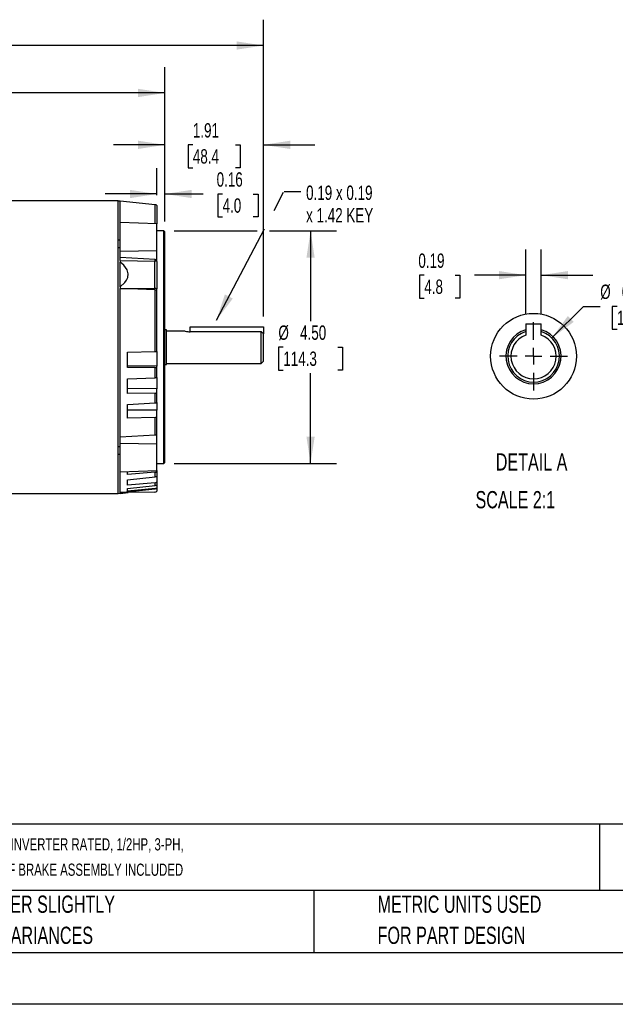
# Model space of a CAD drawing. Header units: inches. Extents: x 0 to 11, y 0 to 8.5.
# Tile 4 of 9: x 3.3 to 6.2, y 0 to 4.8. Entities that reach past the tile are written whole.
import ezdxf

# ---------------------------------------------------------------- set-up
doc = ezdxf.new("R2010")
doc.units = ezdxf.units.IN
doc.header["$MEASUREMENT"] = 0
doc.linetypes.add('CENTERX2', pattern=[0.8, 0.5, -0.1, 0.1, -0.1])
doc.layers.add('CENTER', color=40, linetype='CENTERX2')
doc.layers.add('SLD-DEFPOINTS', color=7, linetype='Continuous')
doc.layers.add('DIMENSIONS', color=140, linetype='Continuous', lineweight=25)
doc.layers.add('TEXT', color=140, linetype='Continuous', lineweight=25)
doc.styles.add('SLDTEXTSTYLE0', font='TXT', dxfattribs={"width": 0.7})
doc.dimstyles.new('SLDDIMSTYLE0', dxfattribs={"dimtxt": 0.069444, "dimasz": 0.13, "dimexe": 0, "dimexo": 0.0625, "dimgap": 0.017361, "dimtad": 0, "dimtih": 1, "dimtoh": 1, "dimlfac": 4, "dimrnd": 1e-09, "dimzin": 4, "dimdsep": 46, "dimtxsty": 'SLDTEXTSTYLE0', "dimsah": 1, "dimcen": 0.09, "dimadec": 0, "dimazin": 1, "dimtfac": 1, "dimtofl": 0, "dimtmove": 0, "dimatfit": 3, "dimfxl": 0, "dimfrac": 2, "dimtolj": 1, "dimtzin": 12, "dimarcsym": 0})
doc.dimstyles.new('SLDDIMSTYLE1', dxfattribs={"dimtxt": 0.069444, "dimasz": 0.13, "dimexe": 0, "dimexo": 0.0625, "dimgap": 0.017361, "dimtad": 0, "dimtih": 1, "dimtoh": 1, "dimlfac": 4, "dimrnd": 1e-09, "dimzin": 12, "dimdsep": 46, "dimtxsty": 'SLDTEXTSTYLE0', "dimsah": 1, "dimcen": 0.09, "dimadec": 0, "dimazin": 3, "dimtfac": 1, "dimtofl": 0, "dimtmove": 0, "dimatfit": 3, "dimfxl": 0, "dimfrac": 2, "dimtolj": 1, "dimtzin": 12, "dimarcsym": 0})
doc.dimstyles.new('SLDDIMSTYLE2', dxfattribs={"dimtxt": 0.069444, "dimasz": 0.13, "dimexe": 0, "dimexo": 0.0625, "dimgap": 0.017361, "dimtad": 0, "dimtih": 1, "dimtoh": 1, "dimlfac": 4, "dimrnd": 1e-09, "dimzin": 12, "dimdsep": 46, "dimtxsty": 'SLDTEXTSTYLE0', "dimsah": 1, "dimcen": 0.09, "dimadec": 0, "dimazin": 3, "dimtfac": 1, "dimtmove": 0, "dimatfit": 0, "dimfxl": 0, "dimfrac": 2, "dimtolj": 1, "dimtzin": 12, "dimarcsym": 0})
doc.dimstyles.new('SLDDIMSTYLE3', dxfattribs={"dimtxt": 0.069444, "dimasz": 0.13, "dimexe": 0, "dimexo": 0.0625, "dimgap": 0.017361, "dimtad": 0, "dimtih": 1, "dimtoh": 1, "dimlfac": 4, "dimrnd": 1e-09, "dimdsep": 46, "dimtxsty": 'SLDTEXTSTYLE0', "dimsah": 1, "dimcen": 0.09, "dimadec": 0, "dimazin": 2, "dimtfac": 1, "dimtmove": 0, "dimatfit": 0, "dimfxl": 0, "dimfrac": 2, "dimtolj": 1, "dimtzin": 12, "dimarcsym": 0})
doc.dimstyles.new('SLDDIMSTYLE4', dxfattribs={"dimtxt": 0.18, "dimasz": 0.13, "dimexe": 0, "dimexo": 0.0625, "dimgap": 0, "dimtad": 0, "dimtih": 1, "dimtoh": 1, "dimdec": 0, "dimrnd": 1e-09, "dimzin": 0, "dimdsep": 46, "dimtxsty": 'Standard', "dimsah": 1, "dimcen": 0.09, "dimadec": 0, "dimazin": 0, "dimtfac": 0.13, "dimtdec": 0, "dimtofl": 0, "dimtmove": 0, "dimatfit": 3, "dimfxl": 0, "dimfrac": 2, "dimtolj": 1, "dimtzin": 0, "dimarcsym": 0})
doc.dimstyles.new('SLDDIMSTYLE7', dxfattribs={"dimtxt": 0.069444, "dimasz": 0.13, "dimexe": 0, "dimexo": 0.0625, "dimgap": 0.017361, "dimtad": 0, "dimtih": 1, "dimtoh": 1, "dimdec": 3, "dimlfac": 2.5, "dimrnd": 1e-09, "dimdsep": 46, "dimtxsty": 'SLDTEXTSTYLE0', "dimsah": 1, "dimcen": 0, "dimadec": 0, "dimazin": 2, "dimtfac": 1, "dimtdec": 3, "dimtofl": 0, "dimtmove": 0, "dimatfit": 3, "dimfxl": 0, "dimfrac": 2, "dimtolj": 1, "dimtzin": 12, "dimarcsym": 0})
doc.dimstyles.new('SLDDIMSTYLE8', dxfattribs={"dimtxt": 0.069444, "dimasz": 0.13, "dimexe": 0, "dimexo": 0.0625, "dimgap": 0.017361, "dimtad": 0, "dimtih": 1, "dimtoh": 1, "dimlfac": 2.5, "dimrnd": 1e-09, "dimdsep": 46, "dimtxsty": 'SLDTEXTSTYLE0', "dimsah": 1, "dimcen": 0.09, "dimadec": 0, "dimazin": 2, "dimtfac": 1, "dimtmove": 0, "dimatfit": 0, "dimfxl": 0, "dimfrac": 2, "dimtolj": 1, "dimtzin": 12, "dimarcsym": 0})

# ---------------------------------------------------------------- blocks, each defined once
blk = doc.blocks.new('SW_NOTE_0')
at = {"layer": 'TEXT', "color": 0, "linetype": 'CENTERX2', "lineweight": 18, "char_height": 0.059006, "attachment_point": 1, "style": 'SLDTEXTSTYLE0'}
for s, insert in [('WEG ELECTRIC S SERIES STANDARD EFFICIENCY AC INDUCTION MOTOR, WITH BRAKE, GENERAL PURPOSE, INVERTER RATED, 1/2HP, 3-PH,', (0, 0.0761)), ('208-230/460 VAC, 1800RPM, TEFC, 56C FRAME, ROLLED STEEL, C-FACE ONLY MOUNT, STEARMS 105601100BQF BRAKE ASSEMBLY INCLUDED', (0, -0.0466))]:
    blk.add_mtext(s, dxfattribs=dict(at, insert=insert))
blk = doc.blocks.new('SW_NOTE_0_3')
at = {"layer": 'TEXT', "color": 0, "linetype": 'CENTERX2', "lineweight": 18, "char_height": 0.083333, "attachment_point": 1, "style": 'SLDTEXTSTYLE0'}
for s, insert in [('PART DIMENSIONS MAY DIFFER SLIGHTLY', (0, 0.1074)), ("DUE TO MANUFACTURER'S VARIANCES", (0, -0.0431))]:
    blk.add_mtext(s, dxfattribs=dict(at, insert=insert))
blk = doc.blocks.new('SW_NOTE_0_6')
at = {"layer": 'TEXT', "color": 0, "linetype": 'CENTERX2', "lineweight": 18, "char_height": 0.083333, "attachment_point": 1, "style": 'SLDTEXTSTYLE0'}
for s, insert in [('METRIC UNITS USED', (0, 0.1074)), ('FOR PART DESIGN', (0, -0.0431))]:
    blk.add_mtext(s, dxfattribs=dict(at, insert=insert))
blk = doc.blocks.new('_D')
at = {"layer": 'DIMENSIONS'}
for p, q in [((4.0736, 3.742), (4.4749, 3.742)), ((4.5349, 3.742), (4.8585, 3.742)), ((4.7335, 3.742), (4.7335, 3.3055)), ((4.6014, 3.1795), (4.5781, 3.1795)), ((4.5781, 3.1795), (4.5781, 3.0691)), ((4.8656, 3.1795), (4.8889, 3.1795)), ((4.8889, 3.1795), (4.8889, 3.0691)), ((4.5781, 3.0691), (4.6014, 3.0691)), ((4.7335, 2.617), (4.7335, 3.0535)), ((4.8889, 3.0691), (4.8656, 3.0691)), ((4.0736, 2.617), (4.8585, 2.617))]:
    blk.add_line(p, q, dxfattribs=at)
for points in [[(4.7335, 3.742), (4.7135, 3.612), (4.7535, 3.612)], [(4.7335, 2.617), (4.7535, 2.747), (4.7135, 2.747)]]:
    blk.add_solid(points, dxfattribs=at)
at = {"layer": 'DIMENSIONS', "char_height": 0.06944, "attachment_point": 1, "style": 'SLDTEXTSTYLE0'}
for s, insert in [('%%c', (4.5778, 3.2846)), ('4.50', (4.6828, 3.2846)), ('114.3', (4.6014, 3.1586))]:
    blk.add_mtext(s, dxfattribs=dict(at, insert=insert))
blk = doc.blocks.new('_D_1')
at = {"layer": 'DIMENSIONS'}
for p, q in [((0.7505, 3.7565), (0.7505, 4.7641)), ((4.5049, 3.3275), (4.5049, 4.7641)), ((0.7505, 4.6391), (2.4015, 4.6391)), ((2.4956, 4.639), (2.4723, 4.639)), ((2.4723, 4.639), (2.4723, 4.5285)), ((2.7598, 4.639), (2.7831, 4.639)), ((2.7831, 4.639), (2.7831, 4.5285)), ((4.5049, 4.6391), (2.8539, 4.6391)), ((2.4723, 4.5285), (2.4956, 4.5285)), ((2.7831, 4.5285), (2.7598, 4.5285))]:
    blk.add_line(p, q, dxfattribs=at)
for points in [[(0.7505, 4.6391), (0.8805, 4.6191), (0.8805, 4.6591)], [(4.5049, 4.6391), (4.3749, 4.6591), (4.3749, 4.6191)]]:
    blk.add_solid(points, dxfattribs=at)
at = {"layer": 'DIMENSIONS', "char_height": 0.06944, "attachment_point": 1, "style": 'SLDTEXTSTYLE0'}
for s, insert in [('15.02', (2.4956, 4.744)), ('381.5', (2.4956, 4.618))]:
    blk.add_mtext(s, dxfattribs=dict(at, insert=insert))
blk = doc.blocks.new('_D_2')
at = {"layer": 'DIMENSIONS'}
for p, q in [((1.8484, 3.8591), (1.8484, 4.5347)), ((4.0285, 3.7871), (4.0285, 4.5347)), ((1.8484, 4.4097), (2.7122, 4.4097)), ((2.8064, 4.4096), (2.7831, 4.4096)), ((2.7831, 4.4096), (2.7831, 4.2991)), ((3.0706, 4.4096), (3.0939, 4.4096)), ((3.0939, 4.4096), (3.0939, 4.2991)), ((4.0285, 4.4097), (3.1647, 4.4097)), ((2.7831, 4.2991), (2.8064, 4.2991)), ((3.0939, 4.2991), (3.0706, 4.2991))]:
    blk.add_line(p, q, dxfattribs=at)
for points in [[(1.8484, 4.4097), (1.9784, 4.3897), (1.9784, 4.4297)], [(4.0285, 4.4097), (3.8985, 4.4297), (3.8985, 4.3897)]]:
    blk.add_solid(points, dxfattribs=at)
at = {"layer": 'DIMENSIONS', "char_height": 0.06944, "attachment_point": 1, "style": 'SLDTEXTSTYLE0'}
for s, insert in [('8.72', (2.8353, 4.5146)), ('221.5', (2.8064, 4.3887))]:
    blk.add_mtext(s, dxfattribs=dict(at, insert=insert))
blk = doc.blocks.new('_D_3')
at = {"layer": 'DIMENSIONS'}
for p, q in [((4.0285, 3.7871), (4.0285, 4.2836)), ((4.5049, 3.3275), (4.5049, 4.2836)), ((4.0285, 4.1586), (3.7785, 4.1586)), ((4.1635, 4.1584), (4.1402, 4.1584)), ((4.1402, 4.1584), (4.1402, 4.048)), ((4.3699, 4.1584), (4.3933, 4.1584)), ((4.3933, 4.1584), (4.3933, 4.048)), ((4.5049, 4.1586), (4.7549, 4.1586)), ((4.1402, 4.048), (4.1635, 4.048)), ((4.3933, 4.048), (4.3699, 4.048))]:
    blk.add_line(p, q, dxfattribs=at)
for points in [[(4.0285, 4.1586), (3.8985, 4.1786), (3.8985, 4.1386)], [(4.5049, 4.1586), (4.6349, 4.1386), (4.6349, 4.1786)]]:
    blk.add_solid(points, dxfattribs=at)
at = {"layer": 'DIMENSIONS', "char_height": 0.06944, "attachment_point": 1, "style": 'SLDTEXTSTYLE0'}
for s, insert in [('1.91', (4.1635, 4.2635)), ('48.4', (4.1635, 4.1375))]:
    blk.add_mtext(s, dxfattribs=dict(at, insert=insert))
blk = doc.blocks.new('_D_6')
at = {"layer": 'DIMENSIONS'}
for p, q in [((3.9892, 3.9152), (3.9892, 4.0458)), ((4.0285, 3.7871), (4.0285, 4.0458)), ((3.9892, 3.9208), (3.7392, 3.9208)), ((4.0285, 3.9208), (4.2134, 3.9208)), ((4.3075, 3.9207), (4.2842, 3.9207)), ((4.2842, 3.9207), (4.2842, 3.8102)), ((4.4561, 3.9207), (4.4795, 3.9207)), ((4.4795, 3.9207), (4.4795, 3.8102)), ((4.2842, 3.8102), (4.3075, 3.8102)), ((4.4795, 3.8102), (4.4561, 3.8102))]:
    blk.add_line(p, q, dxfattribs=at)
for points in [[(3.9892, 3.9208), (3.8592, 3.9408), (3.8592, 3.9008)], [(4.0285, 3.9208), (4.1585, 3.9008), (4.1585, 3.9408)]]:
    blk.add_solid(points, dxfattribs=at)
at = {"layer": 'DIMENSIONS', "char_height": 0.06944, "attachment_point": 1, "style": 'SLDTEXTSTYLE0'}
for s, insert in [('0.16', (4.2786, 4.0257)), ('4.0', (4.3075, 3.8997))]:
    blk.add_mtext(s, dxfattribs=dict(at, insert=insert))
blk = doc.blocks.new('SW_NOTE_0_7')
at = {"layer": 'TEXT', "color": 0, "linetype": 'CENTERX2', "lineweight": 18, "attachment_point": 1, "style": 'SLDTEXTSTYLE0'}
for s, insert, char_height in [('0.19 x 0.19', (0.0247, 0.0279), 0.069444), ('x 1.42 KEY', (0.0247, -0.0809), 0.06944)]:
    blk.add_mtext(s, dxfattribs=dict(at, insert=insert, char_height=char_height))
blk = doc.blocks.new('_D_15')
at = {"layer": 'DIMENSIONS'}
for p, q in [((5.9016, 3.224), (6.0548, 3.3772)), ((6.0548, 3.3772), (6.1362, 3.3772)), ((6.2175, 3.3772), (6.1942, 3.3772)), ((6.1942, 3.3772), (6.1942, 3.2668)), ((6.4239, 3.3772), (6.4473, 3.3772)), ((6.4473, 3.3772), (6.4473, 3.2668)), ((6.1942, 3.2668), (6.2175, 3.2668)), ((6.4473, 3.2668), (6.4239, 3.2668))]:
    blk.add_line(p, q, dxfattribs=at)
blk.add_solid([(5.9016, 3.224), (6.0077, 3.3018), (5.9794, 3.3301)], dxfattribs=at)
at = {"layer": 'DIMENSIONS', "char_height": 0.06944, "attachment_point": 1, "style": 'SLDTEXTSTYLE0'}
for s, insert in [('%%c', (6.1362, 3.4823)), ('0.625', (6.2411, 3.4823)), ('15.9', (6.2175, 3.3563))]:
    blk.add_mtext(s, dxfattribs=dict(at, insert=insert))
blk = doc.blocks.new('_D_16')
at = {"layer": 'DIMENSIONS'}
for p, q in [((5.7757, 3.3424), (5.7757, 3.653)), ((5.8507, 3.3424), (5.8507, 3.653)), ((5.2844, 3.5278), (5.2611, 3.5278)), ((5.2611, 3.5278), (5.2611, 3.4174)), ((5.4331, 3.5278), (5.4564, 3.5278)), ((5.4564, 3.5278), (5.4564, 3.4174)), ((5.7757, 3.528), (5.5272, 3.528)), ((5.8507, 3.528), (6.1007, 3.528)), ((5.2611, 3.4174), (5.2844, 3.4174)), ((5.4564, 3.4174), (5.4331, 3.4174))]:
    blk.add_line(p, q, dxfattribs=at)
for points in [[(5.7757, 3.528), (5.6457, 3.548), (5.6457, 3.508)], [(5.8507, 3.528), (5.9807, 3.508), (5.9807, 3.548)]]:
    blk.add_solid(points, dxfattribs=at)
at = {"layer": 'DIMENSIONS', "char_height": 0.06944, "attachment_point": 1, "style": 'SLDTEXTSTYLE0'}
for s, insert in [('0.19', (5.2556, 3.6329)), ('4.8', (5.2844, 3.5069))]:
    blk.add_mtext(s, dxfattribs=dict(at, insert=insert))
blk = doc.blocks.new('SW_CENTERMARKSYMBOL_5')
at = {"layer": 'CENTER', "color": 0}
for p, q in [((0, 0.08), (0, 0.165)), ((-0.08, 0), (-0.165, 0)), ((0, 0), (-0.04, 0)), ((0, 0), (0, 0.04)), ((0, 0), (0, -0.04)), ((0, 0), (0.04, 0)), ((0.08, 0), (0.165, 0)), ((0, -0.08), (0, -0.165))]:
    blk.add_line(p, q, dxfattribs=at)

msp = doc.modelspace()

# ---------------------------------------------------------------- linework, layer by layer
for p, q in [((3.80216, 3.88696), (2.32578, 3.88696)), ((3.80216, 2.4721), (3.80216, 3.88696)), ((3.812, 3.88666), (3.80216, 3.88649)), ((3.98087, 3.86892), (3.812, 3.88666)), ((3.812, 3.78313), (3.812, 3.88666)), ((3.98087, 3.77723), (3.98087, 3.86892)), ((3.98917, 3.86524), (3.98917, 3.77694)), ((3.98917, 3.77694), (3.812, 3.78313)), ((3.812, 3.64333), (3.812, 3.78313)), ((3.98917, 3.6473), (3.98917, 3.77694)), ((4.02362, 3.74203), (3.98917, 3.74203)), ((4.02854, 3.73711), (4.02362, 3.74203)), ((4.02362, 3.17953), (4.02362, 3.74203)), ((4.02854, 3.17953), (4.02854, 3.73711)), ((3.80216, 3.69844), (3.812, 3.69868)), ((3.812, 3.65966), (3.80216, 3.65966)), ((3.812, 3.64333), (3.98917, 3.6473)), ((3.812, 3.61328), (3.812, 3.64333)), ((3.98917, 3.60149), (3.98917, 3.6473)), ((3.812, 3.59909), (3.812, 3.61328)), ((3.98087, 3.60414), (3.812, 3.61328)), ((3.812, 3.59959), (3.812, 3.59133)), ((3.812, 3.59959), (3.97958, 3.59559)), ((3.812, 3.47147), (3.812, 3.59133)), ((3.97958, 3.46428), (3.97958, 3.59559)), ((3.98087, 3.59554), (3.98087, 3.60414)), ((3.98917, 3.59371), (3.98917, 3.60149)), ((3.98917, 3.59357), (3.98917, 3.46255)), ((3.812, 3.47147), (3.812, 3.46321)), ((3.812, 3.46321), (3.97958, 3.46428)), ((3.812, 3.46321), (3.812, 3.46271)), ((3.812, 2.74578), (3.812, 3.46271)), ((3.98087, 3.45649), (3.812, 3.46271)), ((3.98087, 3.15853), (3.98087, 3.45649)), ((3.98917, 3.45478), (3.98917, 3.46255)), ((3.98917, 3.159), (3.98917, 3.45478)), ((5.77573, 3.29238), (5.77573, 3.23826)), ((5.77573, 3.29238), (5.85072, 3.29238)), ((5.85072, 3.23826), (5.85072, 3.29238)), ((4.03641, 3.26295), (4.02854, 3.26295)), ((4.03641, 3.09612), (4.03641, 3.26295)), ((4.12696, 3.25766), (4.03641, 3.25766)), ((4.1504, 3.25406), (4.15059, 3.25406)), ((4.15059, 3.27749), (4.50492, 3.27749)), ((4.15059, 3.25406), (4.15059, 3.27749)), ((4.49507, 3.25406), (4.15059, 3.25406)), ((4.49507, 3.10141), (4.49507, 3.25406)), ((4.50492, 3.24367), (4.49507, 3.25406)), ((4.50492, 3.27749), (4.50492, 3.24367)), ((4.50492, 3.11125), (4.50492, 3.24367)), ((3.84645, 3.15495), (3.98087, 3.15853)), ((3.84645, 3.08165), (3.84645, 3.15495)), ((3.98917, 3.159), (3.98917, 3.0872)), ((4.02362, 2.61703), (4.02362, 3.17953)), ((4.02854, 2.62195), (4.02854, 3.17953)), ((4.03641, 3.10141), (4.49507, 3.10141)), ((4.49507, 3.10141), (4.50492, 3.11125)), ((3.98917, 3.0872), (3.84645, 3.08947)), ((3.98087, 3.08055), (3.84645, 3.08165)), ((3.98087, 3.03184), (3.98087, 3.08055)), ((3.98917, 3.08073), (3.98917, 3.0872)), ((3.98917, 3.03298), (3.98917, 3.08073)), ((4.02854, 3.09612), (4.03641, 3.09612)), ((3.84645, 3.02574), (3.98087, 3.03184)), ((3.84645, 2.95487), (3.84645, 3.02574)), ((3.98917, 3.03298), (3.98917, 2.97731)), ((3.98917, 2.97731), (3.84645, 2.97904)), ((3.98087, 2.95646), (3.84645, 2.95487)), ((3.98087, 2.91022), (3.98087, 2.95646)), ((3.98917, 2.95731), (3.98917, 2.97731)), ((3.98917, 2.91198), (3.98917, 2.95731)), ((3.84645, 2.9018), (3.98087, 2.91022)), ((3.98917, 2.91198), (3.98917, 2.87436)), ((3.84645, 2.8358), (3.84645, 2.9018)), ((3.98917, 2.87436), (3.84645, 2.87549)), ((3.98917, 2.84151), (3.98917, 2.87436)), ((3.98087, 2.84001), (3.84645, 2.8358)), ((3.98087, 2.75492), (3.98087, 2.84001)), ((3.98917, 2.75757), (3.98917, 2.84151)), ((3.812, 2.74578), (3.98087, 2.75492)), ((3.812, 2.71573), (3.812, 2.74578)), ((3.812, 2.71573), (3.98917, 2.71175)), ((3.812, 2.57593), (3.812, 2.71573)), ((3.98917, 2.71175), (3.98917, 2.75757)), ((3.80216, 2.6994), (3.812, 2.6994)), ((3.98917, 2.58212), (3.98917, 2.71175)), ((3.812, 2.66038), (3.80216, 2.66062)), ((4.02362, 2.61703), (4.02854, 2.62195)), ((3.812, 2.57593), (3.98917, 2.58212)), ((3.812, 2.47679), (3.812, 2.57593)), ((3.84645, 2.56349), (3.84645, 2.57714)), ((3.98087, 2.57438), (3.84645, 2.56349)), ((3.98087, 2.55224), (3.98087, 2.57438)), ((3.98917, 2.61703), (4.02362, 2.61703)), ((3.98917, 2.58212), (3.98917, 2.57744)), ((3.98917, 2.57744), (3.98917, 2.55573)), ((3.84645, 2.53808), (3.98087, 2.55224)), ((3.84645, 2.51141), (3.84645, 2.53808)), ((3.98917, 2.55573), (3.98917, 2.52726)), ((3.98917, 2.52726), (3.98917, 2.51393)), ((3.812, 2.47679), (3.98087, 2.49432)), ((3.97958, 2.47871), (3.812, 2.47579)), ((3.98087, 2.52387), (3.84645, 2.51141)), ((3.84645, 2.49581), (3.98087, 2.51027)), ((3.98087, 2.49584), (3.84645, 2.48224)), ((3.84645, 2.48224), (3.84645, 2.49581)), ((3.98087, 2.51027), (3.98087, 2.52387)), ((3.98087, 2.49432), (3.98087, 2.49584)), ((3.98917, 2.51393), (3.98917, 2.49944)), ((3.98917, 2.49944), (3.98917, 2.49801)), ((3.98917, 2.49801), (3.98917, 2.48247)), ((2.32578, 2.4721), (3.80216, 2.4721)), ((3.80216, 2.47257), (3.812, 2.47239)), ((3.812, 2.47679), (3.812, 2.47579)), ((3.812, 2.47239), (3.85073, 2.47647)), ((3.812, 2.47239), (3.812, 2.47579))]:
    msp.add_line(p, q)
at = {"color": 7, "linetype": 'Continuous'}
msp.add_line((11.0001, 0.00011), (0.0001, 0.00011), dxfattribs=at)
at = {"flags": 128}
for points in [[(3.812, 3.47147), (3.83392, 3.49176), (3.8426, 3.50372), (3.84854, 3.51684), (3.85055, 3.5352), (3.84548, 3.55315), (3.83804, 3.56545), (3.82849, 3.57664), (3.812, 3.59133)], [(3.98087, 3.60414), (3.98556, 3.60325), (3.98917, 3.60149)], [(3.98087, 3.45649), (3.98562, 3.4559), (3.98917, 3.45478)], [(3.98087, 3.15853), (3.98564, 3.15873), (3.98917, 3.159)], [(3.98087, 3.08055), (3.98564, 3.08059), (3.98917, 3.08073)], [(3.98087, 3.03184), (3.98564, 3.03229), (3.98917, 3.03298)], [(3.98087, 2.95646), (3.98564, 2.95674), (3.98917, 2.95731)], [(3.98087, 2.91022), (3.98564, 2.91089), (3.98917, 2.91198)], [(3.98087, 2.84001), (3.98564, 2.84053), (3.98917, 2.84151)], [(3.98087, 2.75492), (3.98556, 2.75581), (3.98917, 2.75757)], [(3.98087, 2.57438), (3.98564, 2.57548), (3.98917, 2.57744)], [(3.98087, 2.55224), (3.98564, 2.55352), (3.98917, 2.55573)], [(3.98087, 2.52387), (3.98564, 2.52509), (3.98917, 2.52726)], [(3.98087, 2.51027), (3.98564, 2.51161), (3.98917, 2.51393)], [(3.98087, 2.49584), (3.98564, 2.49715), (3.98917, 2.49944)], [(3.98087, 2.49432), (3.98562, 2.49565), (3.98917, 2.49801)]]:
    msp.add_lwpolyline(points, dxfattribs=at)
for centre, radius, start, end in [((3.97933, 3.85423), 0.01476, 48.18969, 84), ((4.15113, 3.33695), 0.0829, 253.05019, 269.4941), ((5.81322, 3.13565), 0.13346, 106.31655, 73.68345), ((5.81322, 3.13565), 0.125, 107.45571, 72.54429), ((5.81322, 3.13565), 0.10925, 110.07239, 69.92761), ((3.97933, 2.49348), 0.01476, 271, 311.81031)]:
    msp.add_arc(centre, radius, start, end)
for centre, major_axis, start_param, end_param in [((3.97933, 3.58822), (0.01476, -0.0003), 0.8511419, 1.5634163), ((3.97933, 3.45689), (0.01476, 0.0003), 0.8309954, 1.5432698)]:
    msp.add_ellipse(centre, major_axis=major_axis, ratio=0.4998477, start_param=start_param, end_param=end_param)
at = {"layer": 'SLD-DEFPOINTS'}
msp.add_circle((5.81323, 3.13564), 0.20768, dxfattribs=at)
at = {"layer": 'TEXT'}
for p, q in [((10.75, 0.87111), (0.25, 0.87111)), ((6.13224, 0.87111), (6.13224, 0.55)), ((10.75, 0.55), (0.25, 0.55)), ((4.74986, 0.55), (4.74986, 0.25)), ((0.25, 0.25), (10.75, 0.25))]:
    msp.add_line(p, q, dxfattribs=at)

# ---------------------------------------------------------------- block references
at = {"layer": 'CENTER'}
msp.add_blockref('SW_CENTERMARKSYMBOL_5', (5.81322, 3.13565), dxfattribs=at)
at = {"layer": 'TEXT', "linetype": 'CENTERX2', "lineweight": 18}
for name, p in [('SW_NOTE_0_7', (4.68716, 3.93348)), ('SW_NOTE_0', (0.30713, 0.72752)), ('SW_NOTE_0_3', (2.17005, 0.41872)), ('SW_NOTE_0_6', (5.0582, 0.41872))]:
    msp.add_blockref(name, p, dxfattribs=at)

# ---------------------------------------------------------------- texts
at = {"layer": 'TEXT', "linetype": 'CENTERX2', "lineweight": 18, "char_height": 0.083333, "style": 'SLDTEXTSTYLE0'}
for s, insert, attachment_point in [('DETAIL A', (5.80379, 2.66623), 2), ('SCALE 2:1', (5.53225, 2.48335), 1)]:
    msp.add_mtext(s, dxfattribs=dict(at, insert=insert, attachment_point=attachment_point))

# ---------------------------------------------------------------- dimensions: what is measured, and where the dimension line sits
at = {"layer": 'DIMENSIONS'}
for base, p1, p2, dimstyle, picture, middle in [((0.75049, 4.63911), (4.50492, 3.27749), (0.75049, 3.70655), 'SLDDIMSTYLE1', '_D_1', (2.6277, 4.63911)), ((4.02854, 4.40972), (1.84842, 3.80911), (4.02854, 3.73711), 'SLDDIMSTYLE1', '_D_2', (2.93848, 4.40972)), ((4.02854, 4.15856), (4.50492, 3.27749), (4.02854, 3.73711), 'SLDDIMSTYLE2', '_D_3', (4.26673, 4.15856)), ((3.98917, 3.92081), (4.02854, 3.73711), (3.98917, 3.86524), 'SLDDIMSTYLE3', '_D_6', (4.38181, 3.92081)), ((5.85072, 3.52795), (5.77573, 3.29238), (5.85072, 3.29238), 'SLDDIMSTYLE8', '_D_16', (5.35876, 3.52795))]:
    dim = msp.add_linear_dim(base=base, p1=p1, p2=p2, dimstyle=dimstyle, dxfattribs=at)
    dim.commit()
    dim.dimension.update_dxf_attribs({"geometry": picture, "text_midpoint": middle, "dimtype": 160})
dim = msp.add_linear_dim(base=(4.7335, 2.61703), p1=(4.02362, 3.74203), p2=(4.02362, 2.61703), angle=90, text='%%c<>', dimstyle='SLDDIMSTYLE0', dxfattribs=at)
dim.commit()
dim.dimension.update_dxf_attribs({"geometry": '_D', "text_midpoint": (4.7335, 3.17953), "dimtype": 160})
dim = msp.add_diameter_dim_2p(p1=(5.72484, 3.04726), p2=(5.90161, 3.22404), dimstyle='SLDDIMSTYLE7', dxfattribs=at)
dim.commit()
dim.dimension.update_dxf_attribs({"geometry": '_D_15', "text_midpoint": (6.32073, 3.37721), "dimtype": 163})

# ---------------------------------------------------------------- leaders
at = {"layer": 'TEXT', "linetype": 'CENTERX2', "lineweight": 18}
msp.add_leader([(4.27737, 3.30983), (4.60523, 3.93348), (4.68716, 3.93348)], dimstyle='SLDDIMSTYLE4', dxfattribs=at)

doc.saveas('drawing.dxf')
